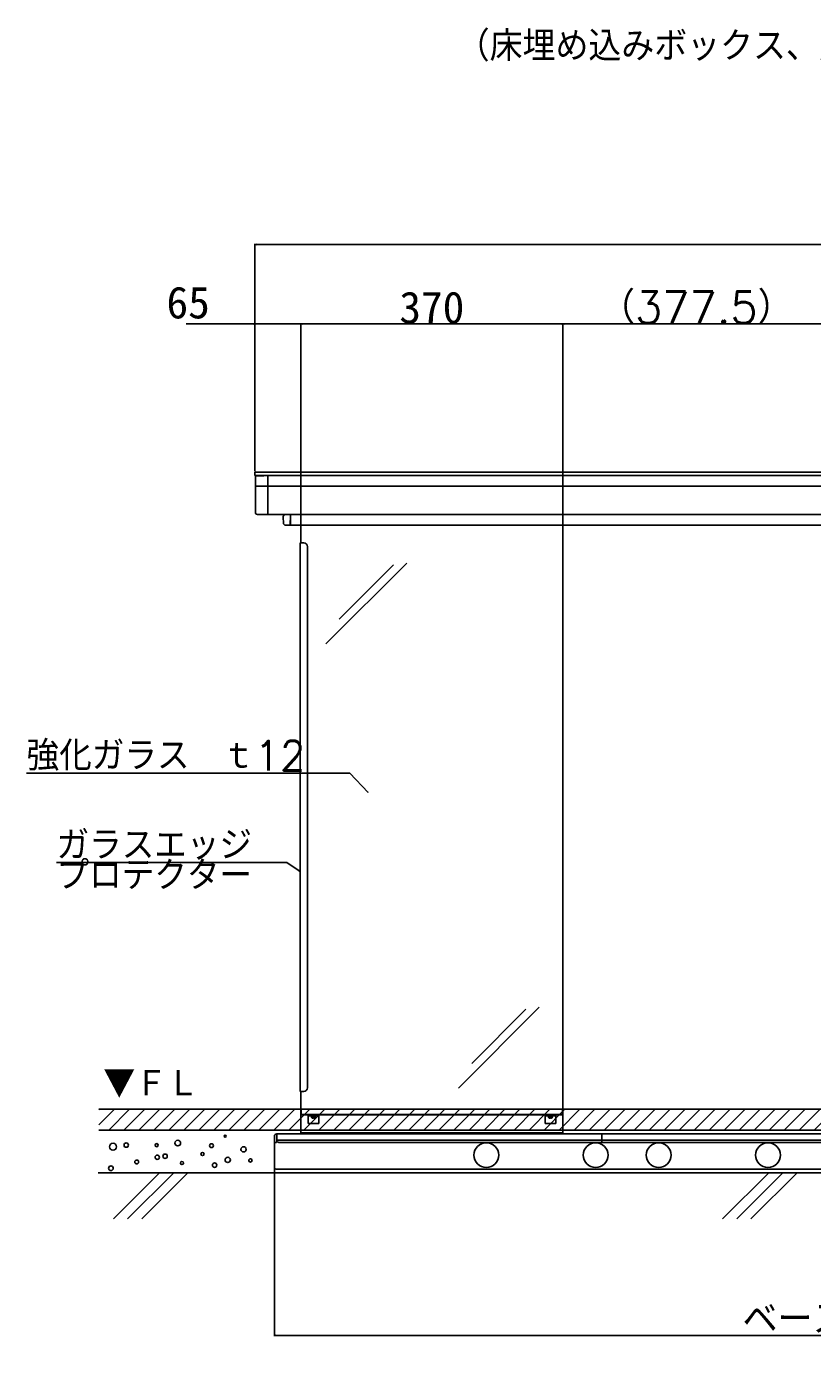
# Model space of a CAD drawing. Extents: x 10 to 8401, y 5 to 5749.
# Tile 16 of 21: x 3964 to 5075, y 1007 to 2887. Entities that reach past the tile are written whole.
import ezdxf

# ---------------------------------------------------------------- set-up
doc = ezdxf.new("R2010")
doc.units = 0
doc.header["$LTSCALE"] = 20
doc.layers.get('0').update_dxf_attribs({"linetype": 'CONTINUOUS'})
doc.layers.add('MAIN0', color=7, linetype='CONTINUOUS')
doc.layers.add('MAIN1', color=7, linetype='CONTINUOUS')
doc.styles.add('KNJYOKO', font='TXT', dxfattribs={"bigfont": 'BIGFONT'})
doc.dimstyles.new('MAIN004', dxfattribs={"dimtxt": 3.1, "dimasz": 2, "dimexe": 1, "dimexo": 1.5, "dimgap": 0.09, "dimtad": 1, "dimdsep": 46, "dimtxsty": 'STANDARD', "dimcen": 0.09, "dimazin": 2, "dimtfac": 0.645161, "dimtdec": 4, "dimtmove": 0, "dimatfit": 3, "dimfxl": 1, "dimtvp": 0.66129, "dimtolj": 1, "dimtzin": 0, "dimarcsym": 0})

# ---------------------------------------------------------------- blocks, each defined once
blk = doc.blocks.new('_OPEN')
at = {"color": 0, "linetype": 'BYBLOCK', "lineweight": -2}
for p, q in [((-1, 0.166667), (0, 0)), ((0, 0), (-1, -0.166667)), ((0, 0), (-1, 0))]:
    blk.add_line(p, q, dxfattribs=at)
blk = doc.blocks.new('*D9')
at = {"layer": 'MAIN0', "color": 0, "linetype": 'BYBLOCK', "lineweight": -2}
for p, q in [((4287.1, 2258.7), (4287.1, 2580.1)), ((4289.1, 2579.1), (6065.1, 2579.1)), ((6067.1, 2258.7), (6067.1, 2580.1))]:
    blk.add_line(p, q, dxfattribs=at)
at = {"layer": 'MAIN0', "color": 0, "linetype": 'BYBLOCK', "xscale": 2, "yscale": 2, "zscale": 2, "rotation": 180}
blk.add_blockref('_OPEN', (4287.1, 2579.1), dxfattribs=at)
at = {"layer": 'MAIN0', "color": 0, "linetype": 'BYBLOCK', "xscale": 2, "yscale": 2, "zscale": 2}
blk.add_blockref('_OPEN', (6067.1, 2579.1), dxfattribs=at)
at = {"layer": 'MAIN0', "color": 0, "linetype": 'BYBLOCK', "insert": (5177.1, 2602.1), "char_height": 45, "attachment_point": 5, "line_spacing_factor": 0.672}
blk.add_mtext('\\A1;1780', dxfattribs=at)
blk = doc.blocks.new('*D19')
at = {"layer": 'MAIN0', "color": 0, "linetype": 'BYBLOCK', "lineweight": -2}
for p, q in [((4314.6, 1274), (4314.6, 1036.9)), ((6039.6, 1274), (6039.6, 1036.9)), ((4316.6, 1037.9), (6037.6, 1037.9))]:
    blk.add_line(p, q, dxfattribs=at)
at = {"layer": 'MAIN0', "color": 0, "linetype": 'BYBLOCK', "xscale": 2, "yscale": 2, "zscale": 2, "rotation": 180}
blk.add_blockref('_OPEN', (4314.6, 1037.9), dxfattribs=at)
at = {"layer": 'MAIN0', "color": 0, "linetype": 'BYBLOCK', "xscale": 2, "yscale": 2, "zscale": 2}
blk.add_blockref('_OPEN', (6039.6, 1037.9), dxfattribs=at)
at = {"layer": 'MAIN0', "color": 0, "linetype": 'BYBLOCK', "insert": (5177.1, 1060.9), "char_height": 45, "attachment_point": 5, "line_spacing_factor": 0.672, "style": 'KNJYOKO'}
blk.add_mtext('\\A1;ベース部\u30001725', dxfattribs=at)
blk = doc.blocks.new('*D61')
at = {"layer": 'MAIN0', "color": 0, "linetype": 'BYBLOCK', "lineweight": -2}
for p, q in [((4285.1, 2466.8), (4189.9, 2466.8)), ((4287.1, 2258.7), (4287.1, 2467.8)), ((4287.1, 2466.8), (4352.1, 2466.8)), ((4352.1, 2184), (4352.1, 2467.8)), ((4354.1, 2466.8), (4355.1, 2466.8))]:
    blk.add_line(p, q, dxfattribs=at)
at = {"layer": 'MAIN0', "color": 0, "linetype": 'BYBLOCK', "xscale": 2, "yscale": 2, "zscale": 2}
blk.add_blockref('_OPEN', (4287.1, 2466.8), dxfattribs=at)
at = {"layer": 'MAIN0', "color": 0, "linetype": 'BYBLOCK', "xscale": 2, "yscale": 2, "zscale": 2, "rotation": 180}
blk.add_blockref('_OPEN', (4352.1, 2466.8), dxfattribs=at)
at = {"layer": 'MAIN0', "color": 0, "linetype": 'BYBLOCK', "insert": (4192.7, 2496.8), "char_height": 45, "attachment_point": 5, "line_spacing_factor": 0.672}
blk.add_mtext('\\A1;65', dxfattribs=at)
blk = doc.blocks.new('*D62')
at = {"layer": 'MAIN0', "color": 0, "linetype": 'BYBLOCK', "lineweight": -2}
for p, q in [((4352.1, 2184), (4352.1, 2467.8)), ((4354.1, 2466.8), (4720.1, 2466.8)), ((4722.1, 2184), (4722.1, 2467.8))]:
    blk.add_line(p, q, dxfattribs=at)
at = {"layer": 'MAIN0', "color": 0, "linetype": 'BYBLOCK', "xscale": 2, "yscale": 2, "zscale": 2, "rotation": 180}
blk.add_blockref('_OPEN', (4352.1, 2466.8), dxfattribs=at)
at = {"layer": 'MAIN0', "color": 0, "linetype": 'BYBLOCK', "xscale": 2, "yscale": 2, "zscale": 2}
blk.add_blockref('_OPEN', (4722.1, 2466.8), dxfattribs=at)
at = {"layer": 'MAIN0', "color": 0, "linetype": 'BYBLOCK', "insert": (4537.1, 2489.8), "char_height": 45, "attachment_point": 5, "line_spacing_factor": 0.672}
blk.add_mtext('\\A1;370', dxfattribs=at)
blk = doc.blocks.new('*D63')
at = {"layer": 'MAIN0', "color": 0, "linetype": 'BYBLOCK', "lineweight": -2}
for p, q in [((4722.1, 2184), (4722.1, 2467.8)), ((4724.1, 2466.8), (5097.6, 2466.8)), ((5099.6, 2166), (5099.6, 2467.8))]:
    blk.add_line(p, q, dxfattribs=at)
at = {"layer": 'MAIN0', "color": 0, "linetype": 'BYBLOCK', "xscale": 2, "yscale": 2, "zscale": 2, "rotation": 180}
blk.add_blockref('_OPEN', (4722.1, 2466.8), dxfattribs=at)
at = {"layer": 'MAIN0', "color": 0, "linetype": 'BYBLOCK', "xscale": 2, "yscale": 2, "zscale": 2}
blk.add_blockref('_OPEN', (5099.6, 2466.8), dxfattribs=at)
at = {"layer": 'MAIN0', "color": 0, "linetype": 'BYBLOCK', "insert": (4910.9, 2489.8), "char_height": 45, "attachment_point": 5, "line_spacing_factor": 0.672, "style": 'KNJYOKO'}
blk.add_mtext('\\A1;（377.5）', dxfattribs=at)
blk = doc.blocks.new('*X10')
at = {"layer": 'MAIN0', "color": 0, "linetype": 'BYBLOCK', "lineweight": -2}
for p, q in [((4066.3, 1335.1), (4088.8, 1357.5)), ((4066.3, 1356.3), (4067.6, 1357.5)), ((4080, 1327.5), (4110, 1357.5)), ((4101.3, 1327.5), (4131.3, 1357.5)), ((4122.5, 1327.5), (4152.5, 1357.5)), ((4143.7, 1327.5), (4173.7, 1357.5)), ((4164.9, 1327.5), (4194.9, 1357.5)), ((4186.1, 1327.5), (4216.1, 1357.5)), ((4207.3, 1327.5), (4237.3, 1357.5)), ((4228.5, 1327.5), (4258.5, 1357.5)), ((4249.7, 1327.5), (4279.7, 1357.5)), ((4271, 1327.5), (4301, 1357.5)), ((4292.2, 1327.5), (4322.2, 1357.5)), ((4313.4, 1327.5), (4343.4, 1357.5)), ((4334.6, 1327.5), (4364.6, 1357.5)), ((4355.8, 1327.5), (4385.8, 1357.5)), ((4377, 1327.5), (4407, 1357.5)), ((4398.2, 1327.5), (4428.2, 1357.5)), ((4419.4, 1327.5), (4449.4, 1357.5)), ((4440.7, 1327.5), (4470.7, 1357.5)), ((4461.9, 1327.5), (4491.9, 1357.5)), ((4483.1, 1327.5), (4513.1, 1357.5)), ((4504.3, 1327.5), (4534.3, 1357.5)), ((4525.5, 1327.5), (4555.5, 1357.5)), ((4546.7, 1327.5), (4576.7, 1357.5)), ((4567.9, 1327.5), (4597.9, 1357.5)), ((4589.2, 1327.5), (4619.2, 1357.5)), ((4610.4, 1327.5), (4640.4, 1357.5)), ((4631.6, 1327.5), (4661.6, 1357.5)), ((4652.8, 1327.5), (4682.8, 1357.5)), ((4674, 1327.5), (4704, 1357.5)), ((4695.2, 1327.5), (4725.2, 1357.5)), ((4716.4, 1327.5), (4746.4, 1357.5)), ((4737.6, 1327.5), (4767.6, 1357.5)), ((4758.9, 1327.5), (4788.9, 1357.5)), ((4780.1, 1327.5), (4810.1, 1357.5)), ((4801.3, 1327.5), (4831.3, 1357.5)), ((4822.5, 1327.5), (4852.5, 1357.5)), ((4843.7, 1327.5), (4873.7, 1357.5)), ((4864.9, 1327.5), (4894.9, 1357.5)), ((4886.1, 1327.5), (4916.1, 1357.5)), ((4907.4, 1327.5), (4937.4, 1357.5)), ((4928.6, 1327.5), (4958.6, 1357.5)), ((4949.8, 1327.5), (4979.8, 1357.5)), ((4971, 1327.5), (5001, 1357.5)), ((4992.2, 1327.5), (5022.2, 1357.5)), ((5013.4, 1327.5), (5043.4, 1357.5)), ((5034.6, 1327.5), (5064.6, 1357.5)), ((5055.8, 1327.5), (5085.8, 1357.5)), ((5077.1, 1327.5), (5107.1, 1357.5)), ((5098.3, 1327.5), (5128.3, 1357.5)), ((5119.5, 1327.5), (5149.5, 1357.5)), ((5140.7, 1327.5), (5170.7, 1357.5)), ((5161.9, 1327.5), (5191.9, 1357.5)), ((5183.1, 1327.5), (5213.1, 1357.5)), ((5204.3, 1327.5), (5234.3, 1357.5)), ((5225.6, 1327.5), (5255.6, 1357.5)), ((5246.8, 1327.5), (5276.8, 1357.5)), ((5268, 1327.5), (5298, 1357.5)), ((5289.2, 1327.5), (5319.2, 1357.5)), ((5310.4, 1327.5), (5340.4, 1357.5)), ((5331.6, 1327.5), (5361.6, 1357.5)), ((5352.8, 1327.5), (5382.8, 1357.5)), ((5374, 1327.5), (5404, 1357.5)), ((5395.3, 1327.5), (5425.3, 1357.5)), ((5416.5, 1327.5), (5446.5, 1357.5)), ((5437.7, 1327.5), (5467.7, 1357.5)), ((5458.9, 1327.5), (5488.9, 1357.5)), ((5480.1, 1327.5), (5510.1, 1357.5)), ((5501.3, 1327.5), (5531.3, 1357.5)), ((5522.5, 1327.5), (5552.5, 1357.5)), ((5543.7, 1327.5), (5573.7, 1357.5)), ((5565, 1327.5), (5595, 1357.5)), ((5586.2, 1327.5), (5616.2, 1357.5)), ((5607.4, 1327.5), (5637.4, 1357.5)), ((5628.6, 1327.5), (5658.6, 1357.5)), ((5649.8, 1327.5), (5679.8, 1357.5)), ((5671, 1327.5), (5701, 1357.5)), ((5692.2, 1327.5), (5722.2, 1357.5)), ((5713.5, 1327.5), (5743.5, 1357.5)), ((5734.7, 1327.5), (5764.7, 1357.5)), ((5755.9, 1327.5), (5785.9, 1357.5)), ((5777.1, 1327.5), (5807.1, 1357.5)), ((5798.3, 1327.5), (5828.3, 1357.5)), ((5819.5, 1327.5), (5849.5, 1357.5)), ((5840.7, 1327.5), (5870.7, 1357.5)), ((5861.9, 1327.5), (5891.9, 1357.5)), ((5883.2, 1327.5), (5913.2, 1357.5)), ((5904.4, 1327.5), (5934.4, 1357.5)), ((5925.6, 1327.5), (5955.6, 1357.5)), ((5946.8, 1327.5), (5976.8, 1357.5)), ((5968, 1327.5), (5998, 1357.5)), ((5989.2, 1327.5), (6019.2, 1357.5)), ((6010.4, 1327.5), (6040.4, 1357.5)), ((6031.7, 1327.5), (6061.7, 1357.5)), ((6052.9, 1327.5), (6082.9, 1357.5)), ((6074.1, 1327.5), (6104.1, 1357.5)), ((6095.3, 1327.5), (6125.3, 1357.5)), ((6116.5, 1327.5), (6146.5, 1357.5)), ((6137.7, 1327.5), (6167.7, 1357.5)), ((6158.9, 1327.5), (6188.9, 1357.5)), ((6180.1, 1327.5), (6210.1, 1357.5)), ((6201.4, 1327.5), (6231.4, 1357.5)), ((6222.6, 1327.5), (6252.6, 1357.5)), ((6243.8, 1327.5), (6257.5, 1341.2))]:
    blk.add_line(p, q, dxfattribs=at)

msp = doc.modelspace()

# ---------------------------------------------------------------- linework, layer by layer
at = {"layer": 'MAIN0', "color": 3, "linetype": 'CONTINUOUS'}
for p, q in [((4356.136, 2157.539), (4351.136, 2157.539)), ((4351.136, 2157.539), (4351.136, 1382.539)), ((4361.136, 2152.539), (4361.136, 1387.539)), ((4387.356, 2014.685), (4501.666, 2128.995)), ((4406.28, 2049.655), (4482.926, 2126.301)), ((4574.574, 1387.198), (4688.884, 1501.508)), ((4593.497, 1422.168), (4670.143, 1498.814)), ((4351.136, 1382.539), (4356.136, 1382.539)), ((6257.482, 1357.539), (4066.339, 1357.539)), ((6257.482, 1327.539), (4066.339, 1327.539)), ((4065.375, 1267.539), (6243.784, 1267.539)), ((4152.39, 1267.539), (4087.138, 1202.288)), ((4172.39, 1267.539), (4107.138, 1202.288)), ((4192.39, 1267.539), (4127.138, 1202.288)), ((5013.155, 1267.539), (4947.904, 1202.288)), ((5033.155, 1267.539), (4967.904, 1202.288)), ((5053.155, 1267.539), (4987.904, 1202.288))]:
    msp.add_line(p, q, dxfattribs=at)
for centre, radius in [((4244.938, 1319.266), 1.487), ((4086.524, 1304.391), 4.989), ((4105.117, 1306.622), 3.066), ((4148.253, 1306.622), 2.231), ((4178.002, 1309.597), 4.005), ((4225.601, 1305.879), 2.682), ((4270.968, 1300.672), 3.719), ((4119.991, 1282.823), 2.682), ((4148.997, 1289.517), 3.066), ((4160.153, 1291.004), 3.066), ((4183.952, 1281.336), 2.104), ((4212.957, 1293.979), 2.231), ((4230.063, 1278.361), 3.155), ((4248.656, 1285.798), 3.719), ((4280.637, 1285.054), 2.352), ((4083.549, 1273.898), 3.326)]:
    msp.add_circle(centre, radius, dxfattribs=at)
for centre, start, end in [((4356.136, 2152.539), 0, 90), ((4356.136, 1387.539), 270, 360)]:
    msp.add_arc(centre, 5, start, end, dxfattribs=at)
at = {"layer": 'MAIN1', "color": 7, "linetype": 'CONTINUOUS'}
for p, q in [((4287.136, 2257.239), (4287.436, 2257.539)), ((4287.136, 2252.839), (4287.136, 2257.239)), ((4287.436, 2257.539), (4299.636, 2257.539)), ((4299.636, 2257.539), (5811.836, 2257.539)), ((4287.436, 2252.539), (4287.136, 2252.839)), ((4299.636, 2252.539), (4287.436, 2252.539)), ((4299.427, 2252.489), (4287.636, 2252.386)), ((4287.636, 2252.386), (4287.636, 2237.823)), ((4287.636, 2237.823), (4299.427, 2237.618)), ((4287.636, 2237.789), (4287.636, 2200.792)), ((4299.427, 2237.583), (4287.636, 2237.789)), ((4289.836, 2237.75), (4289.836, 2237.785)), ((4305.136, 2252.539), (4299.427, 2252.489)), ((4299.427, 2237.618), (4303.936, 2237.539)), ((4305.136, 2237.483), (4299.427, 2237.583)), ((4299.465, 2237.582), (4299.465, 2237.617)), ((4299.636, 2252.539), (5811.836, 2252.539)), ((4303.936, 2237.539), (4305.136, 2237.56)), ((4303.936, 2237.504), (4303.936, 2237.539)), ((4305.136, 2252.539), (4305.136, 2237.56)), ((4306.136, 2252.53), (4305.136, 2252.539)), ((4306.136, 2237.577), (4305.136, 2237.56)), ((4306.136, 2237.539), (4305.136, 2237.539)), ((4305.136, 2237.539), (4305.136, 2237.483)), ((4305.136, 2237.483), (4305.136, 2200.538)), ((4306.136, 2237.539), (6048.136, 2237.539)), ((4305.136, 2200.538), (4305.136, 2197.539)), ((4299.427, 2197.639), (4290.584, 2197.793)), ((4305.136, 2197.539), (4299.427, 2197.639)), ((4305.136, 2197.539), (5161.962, 2197.539)), ((4327.136, 2194.039), (4327.151, 2194.617)), ((4327.361, 2185.46), (4327.136, 2194.039)), ((4334.358, 2182.539), (4330.36, 2182.539)), ((4336.935, 2182.539), (4334.358, 2182.539)), ((4336.986, 2185.46), (4336.935, 2182.539)), ((4337.136, 2184.289), (4336.966, 2184.289)), ((4336.986, 2185.46), (4337.136, 2194.039)), ((4336.991, 2185.75), (4337.136, 2185.75)), ((4337.075, 2197.539), (4337.126, 2194.617)), ((4337.126, 2194.617), (4337.136, 2194.039)), ((4337.136, 2197.539), (4337.136, 2194.539)), ((4337.136, 2185.539), (4337.136, 2194.539)), ((4337.136, 2185.539), (4337.136, 2182.539)), ((4337.136, 2182.539), (5123.027, 2182.539)), ((4352.136, 2157.539), (4352.136, 2182.539)), ((4722.136, 2182.539), (4722.136, 1357.539)), ((4352.136, 1357.539), (4352.136, 1382.539)), ((4352.336, 1357.539), (4352.136, 1357.539)), ((4352.136, 1357.539), (4352.136, 1357.339)), ((4352.136, 1357.339), (4352.336, 1357.539)), ((4352.136, 1349.739), (4352.136, 1357.339)), ((4352.336, 1357.339), (4352.136, 1357.339)), ((4352.336, 1357.339), (4352.336, 1357.539)), ((4352.336, 1357.539), (4721.936, 1357.539)), ((4352.336, 1357.339), (4352.336, 1349.739)), ((4721.936, 1357.339), (4352.336, 1357.339)), ((4722.136, 1357.539), (4721.936, 1357.539)), ((4721.936, 1357.539), (4721.936, 1357.339)), ((4721.936, 1357.539), (4722.136, 1357.339)), ((4721.936, 1349.739), (4721.936, 1357.339)), ((4722.136, 1357.339), (4721.936, 1357.339)), ((4722.136, 1357.339), (4722.136, 1357.539)), ((4722.136, 1357.339), (4722.136, 1349.739)), ((4352.136, 1324.139), (4352.136, 1350.339)), ((4352.136, 1349.739), (4352.136, 1349.539)), ((4352.336, 1349.539), (4352.136, 1349.739)), ((4352.336, 1349.739), (4352.136, 1349.739)), ((4352.136, 1346.339), (4352.136, 1349.539)), ((4352.136, 1349.539), (4352.336, 1349.539)), ((4352.336, 1349.539), (4352.336, 1349.739)), ((4352.336, 1349.739), (4721.936, 1349.739)), ((4365.136, 1349.539), (4352.336, 1349.539)), ((4362.136, 1349.539), (4362.136, 1346.339)), ((4362.136, 1346.339), (4362.136, 1337.339)), ((4362.136, 1337.339), (4377.136, 1337.339)), ((4362.146, 1349.539), (4362.146, 1347.939)), ((4362.146, 1347.939), (4365.136, 1347.939)), ((4365.136, 1349.539), (4365.136, 1347.939)), ((4374.136, 1349.539), (4365.136, 1349.539)), ((4365.136, 1347.939), (4374.136, 1347.939)), ((4366.136, 1347.439), (4373.136, 1347.439)), ((4369.636, 1346.739), (4366.886, 1346.739)), ((4366.886, 1346.539), (4369.636, 1346.539)), ((4369.136, 1344.739), (4368.828, 1344.739)), ((4369.486, 1347.439), (4369.486, 1346.739)), ((4372.386, 1346.739), (4369.636, 1346.739)), ((4369.636, 1346.539), (4372.386, 1346.539)), ((4369.786, 1347.439), (4369.786, 1346.739)), ((4370.444, 1344.739), (4370.136, 1344.739)), ((4374.136, 1347.939), (4374.136, 1349.539)), ((4700.136, 1349.539), (4374.136, 1349.539)), ((4374.136, 1347.939), (4377.126, 1347.939)), ((4377.126, 1347.939), (4377.126, 1349.539)), ((4377.136, 1346.339), (4377.136, 1349.539)), ((4377.136, 1337.339), (4377.136, 1346.339)), ((4697.136, 1349.539), (4697.136, 1346.339)), ((4697.136, 1346.339), (4697.136, 1337.339)), ((4697.136, 1337.339), (4712.136, 1337.339)), ((4697.146, 1349.539), (4697.146, 1347.939)), ((4697.146, 1347.939), (4700.136, 1347.939)), ((4709.136, 1349.539), (4700.136, 1349.539)), ((4700.136, 1349.539), (4700.136, 1347.939)), ((4700.136, 1347.939), (4709.136, 1347.939)), ((4701.136, 1347.439), (4708.136, 1347.439)), ((4704.636, 1346.739), (4701.886, 1346.739)), ((4701.886, 1346.539), (4704.636, 1346.539)), ((4704.136, 1344.739), (4703.828, 1344.739)), ((4704.486, 1347.439), (4704.486, 1346.739)), ((4707.386, 1346.739), (4704.636, 1346.739)), ((4704.636, 1346.539), (4707.386, 1346.539)), ((4704.786, 1347.439), (4704.786, 1346.739)), ((4705.444, 1344.739), (4705.136, 1344.739)), ((4709.136, 1347.939), (4709.136, 1349.539)), ((4721.936, 1349.539), (4709.136, 1349.539)), ((4709.136, 1347.939), (4712.126, 1347.939)), ((4712.126, 1347.939), (4712.126, 1349.539)), ((4712.136, 1346.339), (4712.136, 1349.539)), ((4712.136, 1337.339), (4712.136, 1346.339)), ((4721.936, 1349.739), (4721.936, 1349.539)), ((4722.136, 1349.739), (4721.936, 1349.739)), ((4722.136, 1349.739), (4721.936, 1349.539)), ((4721.936, 1349.539), (4722.136, 1349.539)), ((4722.136, 1350.339), (4722.136, 1324.139)), ((4722.136, 1349.539), (4722.136, 1349.739)), ((4722.136, 1349.539), (4722.136, 1346.339)), ((4314.636, 1319.339), (4314.636, 1313.539)), ((4317.836, 1322.539), (4777.136, 1322.539)), ((4317.836, 1322.539), (4317.836, 1319.339)), ((4317.836, 1319.339), (4317.836, 1313.539)), ((4352.136, 1324.139), (4352.136, 1322.539)), ((4722.136, 1324.139), (4352.136, 1324.139)), ((4722.136, 1322.539), (4722.136, 1324.139)), ((4777.136, 1322.539), (5177.136, 1322.539)), ((4777.136, 1319.339), (4777.136, 1322.539)), ((4777.136, 1322.539), (4777.136, 1319.339)), ((4777.136, 1310.539), (4777.136, 1319.339)), ((4777.136, 1310.539), (4777.136, 1319.339)), ((4314.636, 1310.539), (4314.636, 1313.539)), ((4314.636, 1275.539), (4314.636, 1310.539)), ((4314.636, 1310.539), (4317.636, 1310.539)), ((6036.636, 1313.539), (4317.636, 1313.539)), ((4317.836, 1313.539), (4317.836, 1310.539)), ((4777.136, 1310.539), (4320.836, 1310.539)), ((5177.136, 1310.539), (4777.136, 1310.539)), ((4317.636, 1272.539), (6036.636, 1272.539))]:
    msp.add_line(p, q, dxfattribs=at)
for centre in [(4614.136, 1292.539), (4768.636, 1292.539), (4857.636, 1292.539), (5012.136, 1292.539)]:
    msp.add_circle(centre, 17.5, dxfattribs=at)
for centre, radius, start, end in [((4290.636, 2200.792), 3, 180, 269), ((4330.15, 2194.539), 3, 90, 178.5), ((4330.36, 2185.539), 3, 181.5, 270), ((4368.686, 1346.539), 1.8, 180, 241.835118), ((4370.586, 1346.539), 1.8, 298.15133, 360), ((4703.686, 1346.539), 1.8, 180, 241.835118), ((4705.586, 1346.539), 1.8, 298.15133, 360), ((4317.836, 1319.339), 3.2, 90, 180), ((4320.836, 1313.539), 3, 180, 270), ((4317.636, 1275.539), 3, 180, 270)]:
    msp.add_arc(centre, radius, start, end, dxfattribs=at)
for points, knots in [([(4368.828, 1344.739), (4368.68, 1344.745), (4368.333, 1344.761), (4368.017, 1344.907), (4367.836, 1344.991)], [0, 0, 0, 0, 0.49593211, 1.04332136, 1.04332136, 1.04332136, 1.04332136]), ([(4371.436, 1344.991), (4371.255, 1344.907), (4370.939, 1344.761), (4370.593, 1344.745), (4370.444, 1344.739)], [0, 0, 0, 0, 0.54738925, 1.04332136, 1.04332136, 1.04332136, 1.04332136]), ([(4703.828, 1344.739), (4703.68, 1344.745), (4703.333, 1344.761), (4703.017, 1344.907), (4702.836, 1344.991)], [0, 0, 0, 0, 0.49593211, 1.04332136, 1.04332136, 1.04332136, 1.04332136]), ([(4706.436, 1344.991), (4706.255, 1344.907), (4705.939, 1344.761), (4705.593, 1344.745), (4705.444, 1344.739)], [0, 0, 0, 0, 0.54738925, 1.04332136, 1.04332136, 1.04332136, 1.04332136])]:
    msp.add_open_spline(points, degree=3, knots=knots, dxfattribs=at)
for points in [[(4370.136, 1344.991), (4369.969, 1344.971), (4369.636, 1344.933), (4369.303, 1344.971), (4369.136, 1344.991)], [(4705.136, 1344.991), (4704.969, 1344.971), (4704.636, 1344.933), (4704.303, 1344.971), (4704.136, 1344.991)]]:
    msp.add_open_spline(points, degree=3, dxfattribs=at)

# ---------------------------------------------------------------- block references
at = {"layer": 'MAIN0', "color": 3, "linetype": 'CONTINUOUS'}
msp.add_blockref('*X10', (0, 0), dxfattribs=at)

# ---------------------------------------------------------------- texts
at = {"layer": 'MAIN0', "color": 1, "linetype": 'CONTINUOUS', "char_height": 45, "line_spacing_factor": 0.672, "style": 'KNJYOKO'}
for s, insert, attachment_point in [('{\\H0.94x;{（床埋め込みボックス、露出用ベースカバー無しの場合）}}', (5177.136, 2837.539), 8), ('{\\H0.91x;{▼ＦＬ}}', (4072.782, 1413.864), 1)]:
    msp.add_mtext(s, dxfattribs=dict(at, insert=insert, attachment_point=attachment_point))
at = {"layer": 'MAIN0', "color": 7, "linetype": 'CONTINUOUS', "char_height": 45, "attachment_point": 1, "style": 'KNJYOKO'}
for s, insert, line_spacing_factor in [('{\\H0.93x;{強化ガラス\u3000ｔ12}}', (3964.382, 1877.784), 0.672), ('{\\H0.93x;{ガラスエッジ\\Pプロテクター}}', (4006.741, 1751.441), 0.613333)]:
    msp.add_mtext(s, dxfattribs=dict(at, insert=insert, line_spacing_factor=line_spacing_factor))

# ---------------------------------------------------------------- dimensions: what is measured, and where the dimension line sits
at = {"layer": 'MAIN0', "color": 7, "linetype": 'CONTINUOUS'}
for base, p1, p2, picture, middle in [((4287.136, 2579.077), (6067.136, 2257.239), (4287.136, 2257.239), '*D9', (5177.136, 2579.577)), ((4352.136, 2466.811), (4722.136, 2182.539), (4352.136, 2182.539), '*D62', (4537.136, 2467.311))]:
    dim = msp.add_linear_dim(base=base, p1=p1, p2=p2, dimstyle='MAIN004', override={"dimasz": 2, "dimblk1": 'OPEN', "dimblk2": 'OPEN', "dimsah": 1}, dxfattribs=at)
    dim.commit()
    dim.dimension.update_dxf_attribs({"geometry": picture, "text_midpoint": middle})
dim = msp.add_linear_dim(base=(4287.136, 2466.811), p1=(4352.136, 2182.539), p2=(4287.136, 2257.239), dimstyle='MAIN004', override={"dimasz": 2, "dimblk1": 'OPEN', "dimblk2": 'OPEN', "dimsah": 1, "dimatfit": 0}, dxfattribs=at)
dim.commit()
dim.dimension.update_dxf_attribs({"geometry": '*D61', "text_midpoint": (4192.676, 2474.311), "dimtype": 160})
for base, p1, p2, text, picture, middle in [((4722.136, 2466.811), (5099.636, 2164.539), (4722.136, 2182.539), '\\A1;（377.5）', '*D63', (4910.886, 2467.311)), ((4314.636, 1037.916), (6039.636, 1275.539), (4314.636, 1275.539), '\\A1;ベース部\u30001725', '*D19', (5177.136, 1038.416))]:
    dim = msp.add_linear_dim(base=base, p1=p1, p2=p2, text=text, dimstyle='MAIN004', override={"dimasz": 2, "dimtxsty": 'KNJYOKO', "dimblk1": 'OPEN', "dimblk2": 'OPEN', "dimsah": 1}, dxfattribs=at)
    dim.commit()
    dim.dimension.update_dxf_attribs({"geometry": picture, "text_midpoint": middle})

# ---------------------------------------------------------------- leaders
at = {"layer": 'MAIN0', "color": 7, "linetype": 'CONTINUOUS', "annotation_type": 0, "has_hookline": 1, "hookline_direction": 1}
for points, override, text_width in [([(4447.103, 1804.904), (4421.332, 1832.284), (4393.381, 1832.284)], {"dimasz": 1, "dimgap": 0, "dimtad": 1, "dimldrblk": 'DOT'}, 428.999), ([(4351.136, 1693.452), (4332.191, 1705.941), (4304.24, 1705.941)], {"dimasz": 2, "dimgap": 0, "dimtad": 1, "dimldrblk": 'OPEN'}, 297.499)]:
    msp.add_leader(points, dimstyle='MAIN004', override=override, dxfattribs=dict(at, text_width=text_width))

doc.saveas('drawing.dxf')
